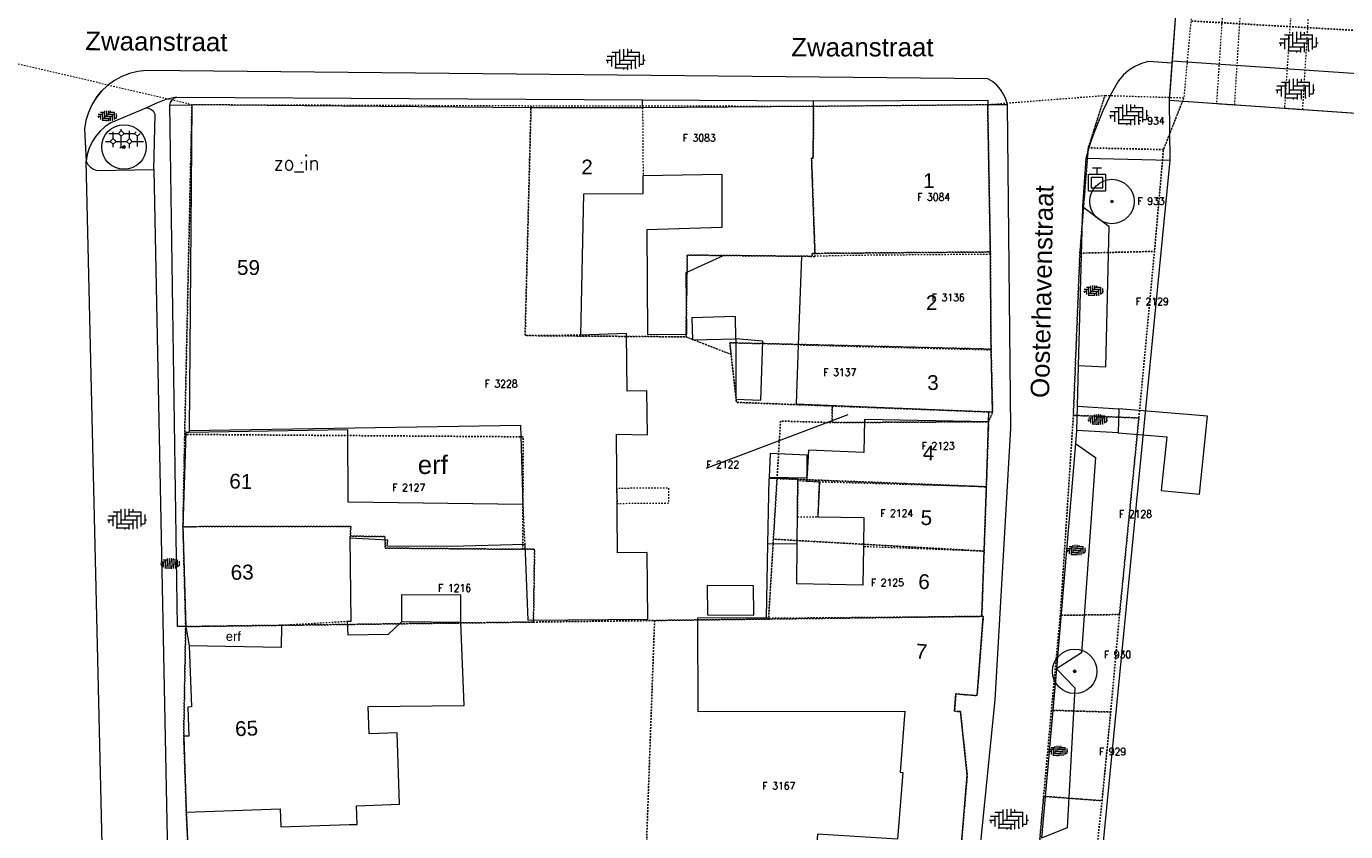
# Model space of a CAD drawing. Header units: metres. Extents: x 148648 to 148948, y 523974 to 524405.
# Tile 3 of 24: x 148742 to 148831, y 524011 to 524065. Entities that reach past the tile are written whole.
import ezdxf
from ezdxf.enums import TextEntityAlignment as Align

# ---------------------------------------------------------------- set-up
doc = ezdxf.new("R2010")
doc.units = ezdxf.units.M
doc.header["$LTSCALE"] = 0.001
doc.header["$MEASUREMENT"] = 0
doc.linetypes.add('DGN Style 2', pattern=[9.752608, 5.851565, -3.901043])
doc.linetypes.add('DGN Style 3', pattern=[13.653651, 9.752608, -3.901043])
for name, color, linetype, lineweight in [('B-WE-GK-BESCHOEIING-G', 154, 'Continuous', 13), ('B-WE-GR-BOOM-S-1000', 102, 'Continuous', 0), ('B-WE-IE-MEUBILAIR_WEGMEUBILAIR-S-1000', 7, 'Continuous', 13), ('B-WE-KW-KUNSTWERK_PIJLER-GV', 20, 'DGN Style 3', 0), ('B-WE-KW-KUNSTWERK_STEIGER-GV', 37, 'Continuous', 0), ('B-WE-OG-TOPOGRAFIE-A-1000', 7, 'Continuous', 0), ('B-WE-OG-TOPOGRAFIE-SV', 252, 'Continuous', 0), ('B-WE-OG-TOPOGRAFIE_BEBOUWING_GEBOUW-GV', 1, 'Continuous', 13), ('B-WE-OG-TOPOGRAFIE_BEBOUWING_LUIFEL-GV', 20, 'DGN Style 2', 0), ('B-WE-OG-TOPOGRAFIE_BEBOUWING_OVERIG-GV', 41, 'Continuous', 0), ('B-WE-OG-TOPOGRAFIE_BEBOUWING_TRAP-GV', 15, 'DGN Style 2', 0), ('B-WE-OG-TOPOGRAFIE_BEBOUWING_TUSSENMUUR-GV', 1, 'DGN Style 2', 0), ('B-WE-OG-TOPOGRAFIE_HUISNUMMER-A-1000', 7, 'Continuous', 0), ('B-WE-OG-TOPOGRAFIE_STRAATNAAM-A-1000', 7, 'Continuous', 0), ('B-WE-VH-VERHARDING_SIERBESTRATING-SV', 252, 'Continuous', 0), ('B-WE-VH-VERHARDING_STRAATBAKSTEEN-GV', 252, 'Continuous', 0), ('B-WE-VH-VERHARDING_STRAATBAKSTEEN-SV', 252, 'Continuous', 0), ('B-WE-VH-VERHARDING_TEGEL-GV', 7, 'Continuous', 0), ('B-WE-WH-KUNSTWERK_BRUG-GV', 20, 'Continuous', 0), ('BRK_BIJPIJLING_274', 7, 'Continuous', 0), ('BRK_NUMMER_274', 7, 'Continuous', 0), ('BRK_PERCEEL_274', 4, 'Continuous', 0), ('plangrens de Moestuin', 6, 'Continuous', 30)]:
    doc.layers.add(name, color=color, linetype=linetype, lineweight=lineweight)
doc.styles.add('IMGEO_Nummeraanduiding_Huisnummer', font='Arial.ttf', dxfattribs={"height": 3.4})
doc.styles.add('IMGEO_OpenbareRuimte_Weg', font='Arial.ttf', dxfattribs={"height": 4.2})
doc.styles.add('Style-Arial', font='Arial.ttf')
doc.styles.add('Style-STANDARD', font='STANDARD.shx')

# ---------------------------------------------------------------- blocks, each defined once
blk = doc.blocks.new('IMGeo-AAP')
at = {"layer": 'B-WE-IE-MEUBILAIR_WEGMEUBILAIR-S-1000'}
for p, q in [((-0.062, 0.2), (0.062, 0.2)), ((0, 0.114), (0, 0.2)), ((-0.114, -0.114), (-0.114, 0.114)), ((-0.114, 0.114), (0.114, 0.114)), ((-0.074, -0.074), (-0.074, 0.074)), ((-0.074, 0.074), (0.074, 0.074)), ((0.074, 0.074), (0.074, -0.074)), ((0.114, 0.114), (0.114, -0.114)), ((0.114, -0.114), (-0.114, -0.114)), ((0.074, -0.074), (-0.074, -0.074))]:
    blk.add_line(p, q, dxfattribs=at)
blk = doc.blocks.new('*U3')
at = {"layer": 'B-WE-GR-BOOM-S-1000', "ltscale": 0.1}
h = blk.add_hatch(color=102, dxfattribs=at)
edge = h.paths.add_edge_path()
edge.add_arc((0, 0), 0.15, 0, 360)
at = {"layer": 'B-WE-GR-BOOM-S-1000', "ltscale": 0.1, "flags": 128}
blk.add_lwpolyline([(0.15, 0, 1), (-0.15, 0, 1)], format="xyb", close=True, dxfattribs=at)
blk = doc.blocks.new('IMGeo-Boom')
at = {"layer": 'B-WE-GR-BOOM-S-1000'}
blk.add_circle((0, 0), 0.3, dxfattribs=at)
at = {"layer": 'B-WE-GR-BOOM-S-1000', "ltscale": 0.1}
blk.add_circle((0, 0), 0.015, dxfattribs=at)
at = {"layer": 'B-WE-GR-BOOM-S-1000', "ltscale": 0.1, "xscale": 0.1, "yscale": 0.1, "zscale": 0.1}
blk.add_blockref('*U3', (0, 0), dxfattribs=at)
blk = doc.blocks.new('IMGeo-Erf')
at = {"layer": 'B-WE-OG-TOPOGRAFIE-SV', "style": 'Style-Arial'}
blk.add_text('erf', height=0.25, dxfattribs=at).set_placement((-0.027, 0), align=Align.MIDDLE_CENTER)
blk = doc.blocks.new('IMGeo-Sierbestrating')
at = {"layer": 'B-WE-VH-VERHARDING_SIERBESTRATING-SV'}
for p, q in [((-0.171, 0.068), (-0.065, 0.068)), ((-0.156, -0.023), (-0.124, 0.009)), ((-0.124, 0.009), (-0.124, 0.087)), ((-0.124, 0.009), (-0.091, -0.023)), ((-0.065, 0.068), (-0.033, 0.1)), ((-0.065, 0.068), (-0.033, 0.036)), ((-0.033, 0.1), (-0.033, 0.114)), ((-0.033, 0.1), (0, 0.068)), ((-0.033, 0.036), (0, 0.068)), ((-0.033, -0.082), (-0.033, 0.036)), ((0, 0.068), (0.118, 0.068)), ((0.026, -0.023), (0.059, 0.009)), ((0.059, 0.009), (0.059, 0.097)), ((0.059, 0.009), (0.091, -0.023)), ((0.118, 0.068), (0.134, 0.084)), ((0.118, 0.068), (0.15, 0.036)), ((0.15, 0.036), (0.182, 0.068)), ((0.15, -0.08), (0.15, 0.036)), ((-0.211, -0.023), (-0.156, -0.023)), ((-0.156, -0.023), (-0.124, -0.055)), ((-0.124, -0.055), (-0.091, -0.023)), ((-0.124, -0.087), (-0.124, -0.055)), ((-0.091, -0.023), (0.026, -0.023)), ((-0.048, -0.098), (-0.033, -0.082)), ((-0.033, -0.082), (-0.015, -0.1)), ((0.026, -0.023), (0.059, -0.055)), ((0.059, -0.055), (0.091, -0.023)), ((0.059, -0.097), (0.059, -0.055)), ((0.091, -0.023), (0.217, -0.023))]:
    blk.add_line(p, q, dxfattribs=at)
blk = doc.blocks.new('IMGeo-Klinkers')
at = {"layer": 'B-WE-VH-VERHARDING_STRAATBAKSTEEN-SV'}
for p, q in [((-0.209, 0.037), (-0.115, 0.037)), ((-0.16, 0.037), (-0.16, -0.08)), ((-0.158, 0.081), (-0.071, 0.081)), ((-0.115, 0.081), (-0.115, -0.097)), ((-0.071, 0.111), (-0.071, -0.053)), ((-0.026, 0.116), (-0.026, -0.008)), ((-0.026, 0.037), (0.153, 0.037)), ((0.019, 0.117), (0.019, 0.037)), ((0.019, 0.081), (0.158, 0.081)), ((0.063, 0.112), (0.063, 0.081)), ((0.108, 0.037), (0.108, -0.102)), ((0.153, 0.081), (0.153, -0.084)), ((0.198, 0.052), (0.198, -0.053)), ((-0.219, -0.008), (-0.16, -0.008)), ((-0.205, -0.008), (-0.205, -0.043)), ((-0.122, -0.097), (0.019, -0.097)), ((-0.115, -0.053), (0.063, -0.053)), ((-0.071, -0.008), (0.108, -0.008)), ((-0.026, -0.097), (-0.026, -0.116)), ((0.019, -0.053), (0.019, -0.117)), ((0.063, -0.008), (0.063, -0.112)), ((0.108, -0.097), (0.122, -0.097)), ((0.153, -0.053), (0.196, -0.053)), ((0.198, -0.008), (0.219, -0.008))]:
    blk.add_line(p, q, dxfattribs=at)

msp = doc.modelspace()

# ---------------------------------------------------------------- linework, layer by layer
at = {"layer": 'B-WE-GK-BESCHOEIING-G', "flags": 128}
msp.add_lwpolyline([(148818.786, 524056.242), (148813.423, 524001.508), (148810.918, 523974.233)], dxfattribs=at)
at = {"layer": 'B-WE-IE-MEUBILAIR_WEGMEUBILAIR-S-1000'}
msp.add_point((148760.149, 524056.073), dxfattribs=at)
at = {"layer": 'B-WE-KW-KUNSTWERK_PIJLER-GV', "flags": 128}
for points in [[(148823.555, 524066.361), (148822.351, 524066.445), (148821.928, 524060.083), (148823.16, 524059.998), (148823.555, 524066.361)], [(148826.944, 524066.125), (148826.521, 524059.766), (148827.754, 524059.681), (148828.149, 524066.042), (148826.944, 524066.125)]]:
    msp.add_lwpolyline(points, dxfattribs=at)
at = {"layer": 'B-WE-KW-KUNSTWERK_STEIGER-GV', "flags": 128}
msp.add_lwpolyline([(148821.314, 524038.975), (148815.335, 524039.466), (148815.281, 524037.85), (148818.588, 524037.593), (148818.202, 524033.971), (148820.783, 524033.715), (148821.314, 524038.975)], dxfattribs=at)
at = {"layer": 'B-WE-OG-TOPOGRAFIE_BEBOUWING_GEBOUW-GV', "flags": 128}
for points in [[(148752.745, 524059.992), (148752.556, 524038.003)], [(148775.638, 524059.795), (148752.745, 524059.992)], [(148783.176, 524059.799), (148775.638, 524059.795)], [(148794.72, 524059.884), (148783.176, 524059.799)], [(148806.481, 524059.99), (148794.72, 524059.884)], [(148806.66, 524049.903), (148806.481, 524059.99)], [(148783.21, 524055.218), (148788.519, 524055.306), (148788.531, 524051.722), (148783.474, 524051.557), (148783.5, 524044.499), (148786.164, 524044.504), (148786.111, 524048.685), (148788.676, 524049.837), (148793.904, 524049.768)], [(148778.997, 524044.443), (148779.207, 524053.99), (148783.208, 524054.017), (148783.21, 524055.218)], [(148793.904, 524049.768), (148793.689, 524043.766)], [(148806.707, 524043.435), (148806.66, 524049.903)], [(148775.219, 524030.347), (148775.422, 524025.206), (148783.527, 524025.266), (148783.477, 524029.778), (148781.478, 524029.76), (148781.412, 524037.76), (148783.498, 524037.726), (148783.473, 524040.681), (148782.144, 524040.662), (148782.088, 524044.553), (148778.997, 524044.443)], [(148789.481, 524044.196), (148789.465, 524040.127), (148791.164, 524040.069), (148791.3, 524044.037)], [(148791.3, 524044.037), (148789.481, 524044.196)], [(148793.689, 524043.766), (148793.547, 524039.803), (148806.551, 524039.266)], [(148806.551, 524039.266), (148806.811, 524039.255), (148806.707, 524043.435)], [(148752.556, 524038.003), (148774.933, 524038.372), (148775.09, 524033.026)], [(148806.545, 524038.606), (148798.165, 524038.761), (148798.12, 524036.524), (148794.388, 524036.679), (148794.281, 524035.11)], [(148806.39, 524034.228), (148806.545, 524038.606)], [(148752.558, 524037.878), (148752.331, 524037.874), (148752.139, 524031.518)], [(148775.09, 524033.026), (148763.292, 524033.184), (148763.275, 524038.054), (148752.558, 524037.878)], [(148794.26, 524034.811), (148794.245, 524034.587), (148795.114, 524034.553)], [(148794.281, 524035.11), (148794.26, 524034.811)], [(148795.114, 524034.553), (148795.021, 524032.173), (148798.118, 524032.142), (148798.085, 524030.165)], [(148806.238, 524029.866), (148806.39, 524034.228)], [(148752.139, 524031.518), (148752.323, 524024.78)], [(148763.253, 524025.136), (148763.496, 524025.145), (148763.431, 524030.773)], [(148763.431, 524030.773), (148765.959, 524030.623), (148765.917, 524030.216), (148770.247, 524030.209), (148775.219, 524030.347)], [(148791.616, 524030.357), (148791.518, 524025.356)], [(148793.623, 524030.328), (148791.616, 524030.357)], [(148798.085, 524030.165), (148798.044, 524027.58), (148793.602, 524027.667), (148793.623, 524030.328)], [(148806.083, 524025.469), (148806.238, 524029.866)], [(148752.366, 524012.256), (148758.707, 524012.474), (148758.748, 524011.266), (148763.366, 524011.409), (148763.911, 524011.411), (148763.867, 524012.682), (148766.766, 524012.782), (148766.6, 524017.602), (148764.715, 524017.537), (148764.651, 524019.378), (148771.135, 524019.445), (148770.893, 524025.062)], [(148766.891, 524025.092), (148765.989, 524024.248), (148763.304, 524024.192), (148763.253, 524025.136)], [(148770.893, 524025.062), (148766.891, 524025.092)], [(148791.518, 524025.356), (148786.88, 524025.342), (148786.905, 524019.036), (148800.89, 524019.071), (148800.568, 524014.951), (148800.753, 524014.937), (148800.401, 524010.429), (148794.986, 524010.769), (148794.665, 524006.8)], [(148804.388, 524006.274), (148805.102, 524014.768), (148804.642, 524019.035), (148804.241, 524019.066), (148804.331, 524020.23), (148805.77, 524020.119), (148806.183, 524025.466), (148806.083, 524025.469)], [(148752.323, 524024.78), (148758.789, 524024.876)], [(148758.789, 524024.876), (148758.78, 524023.365), (148752.556, 524023.471)], [(148752.556, 524023.471), (148752.719, 524019.348), (148752.467, 524019.34), (148752.534, 524017.387), (148752.189, 524017.376), (148752.366, 524012.256)]]:
    msp.add_lwpolyline(points, dxfattribs=at)
at = {"layer": 'B-WE-OG-TOPOGRAFIE_BEBOUWING_LUIFEL-GV', "flags": 128}
msp.add_lwpolyline([(148793.638, 524032.187), (148795.021, 524032.173), (148795.114, 524034.553), (148793.657, 524034.61), (148793.638, 524032.187)], dxfattribs=at)
at = {"layer": 'B-WE-OG-TOPOGRAFIE_BEBOUWING_OVERIG-GV', "flags": 128}
for points in [[(148789.481, 524044.196), (148789.445, 524045.696), (148786.505, 524045.625)], [(148786.505, 524045.625), (148786.541, 524044.126), (148789.481, 524044.196)], [(148794.281, 524035.11), (148794.296, 524036.336), (148791.794, 524036.463), (148791.716, 524034.87), (148794.26, 524034.811)], [(148794.26, 524034.811), (148794.277, 524034.811), (148794.281, 524035.11)], [(148793.623, 524030.328), (148793.658, 524034.74), (148791.703, 524034.769), (148791.616, 524030.357)], [(148770.893, 524025.062), (148770.907, 524026.897), (148766.905, 524026.927), (148766.891, 524025.092)], [(148787.553, 524025.574), (148790.678, 524025.547), (148790.663, 524027.527), (148787.538, 524027.554), (148787.553, 524025.574)]]:
    msp.add_lwpolyline(points, dxfattribs=at)
at = {"layer": 'B-WE-OG-TOPOGRAFIE_BEBOUWING_TRAP-GV', "flags": 128}
msp.add_lwpolyline([(148781.442, 524034.1), (148781.451, 524033.09), (148784.95, 524033.118), (148784.942, 524034.129), (148781.442, 524034.1)], dxfattribs=at)
at = {"layer": 'B-WE-OG-TOPOGRAFIE_BEBOUWING_TUSSENMUUR-GV', "flags": 128}
for points in [[(148778.997, 524044.443), (148775.244, 524044.418), (148775.638, 524059.795)], [(148783.176, 524059.799), (148783.21, 524055.218)], [(148794.826, 524049.767), (148794.589, 524056.4), (148794.699, 524056.404), (148794.72, 524059.884)], [(148793.904, 524049.768), (148794.826, 524049.767)], [(148806.66, 524049.903), (148797.247, 524049.826), (148794.826, 524049.767)], [(148806.707, 524043.435), (148793.689, 524043.766)], [(148795.114, 524034.553), (148806.39, 524034.228)], [(148775.09, 524033.026), (148775.219, 524030.347)], [(148763.431, 524030.773), (148763.473, 524031.538), (148752.139, 524031.518)], [(148806.238, 524029.866), (148798.085, 524030.165)], [(148758.789, 524024.876), (148763.253, 524025.136)], [(148791.518, 524025.356), (148806.083, 524025.469)]]:
    msp.add_lwpolyline(points, dxfattribs=at)
at = {"layer": 'B-WE-VH-VERHARDING_STRAATBAKSTEEN-GV', "flags": 128}
for points in [[(148819.154, 524066.118), (148818.918, 524062.803)], [(148819.154, 524066.118), (148818.928, 524062.949)], [(148818.918, 524062.803), (148817.35, 524062.915), (148816.871, 524062.788), (148816.417, 524062.588), (148816, 524062.321), (148815.629, 524061.992), (148815.314, 524061.609), (148814.761, 524060.614), (148814.262, 524059.59), (148813.82, 524058.541), (148813.434, 524057.47), (148813.106, 524056.38)], [(148818.928, 524062.949), (148818.778, 524060.852), (148818.739, 524060.303)], [(148818.918, 524062.803), (148818.739, 524060.303), (148818.786, 524056.242)], [(148835.781, 524061.785), (148818.928, 524062.949)], [(148807.814, 524060.002), (148807.712, 524060.368), (148807.557, 524060.714), (148807.35, 524061.033), (148807.098, 524061.317), (148806.806, 524061.56), (148806.481, 524061.756), (148749.646, 524062.315), (148749.083, 524062.252), (148748.532, 524062.116), (148748.004, 524061.911), (148747.507, 524061.638), (148747.049, 524061.304)], [(148746.282, 524060.473), (148746.638, 524060.913), (148747.049, 524061.304)], [(148747.049, 524061.304), (148746.638, 524060.913), (148746.282, 524060.473)], [(148746.282, 524060.473), (148745.985, 524059.99), (148745.753, 524059.472), (148745.59, 524058.929), (148745.499, 524058.37), (148745.609, 524056.182)], [(148749.633, 524059.763), (148747.278, 524058.776), (148746.896, 524058.523), (148746.552, 524058.221), (148746.254, 524057.873), (148746.006, 524057.488), (148745.814, 524057.073), (148745.68, 524056.634), (148745.609, 524056.182)], [(148751.71, 524060.521), (148750.992, 524060.343), (148750.297, 524060.09), (148749.633, 524059.763)], [(148750.166, 524055.635), (148750.263, 524059.335), (148750.171, 524059.518), (148750.023, 524059.66), (148749.837, 524059.745), (148749.633, 524059.763)], [(148751.252, 524059.962), (148751.301, 524060.146), (148751.4, 524060.308), (148751.54, 524060.437), (148751.71, 524060.521)], [(148751.71, 524060.521), (148783.179, 524060.331)], [(148794.72, 524059.884), (148794.722, 524060.261)], [(148794.722, 524060.261), (148806.48, 524060.298), (148806.481, 524059.99)], [(148803.176, 523982.048), (148806.975, 524019.842), (148808.032, 524038.138), (148807.814, 524060.002)], [(148807.814, 524060.002), (148806.481, 524059.99)], [(148818.739, 524060.303), (148835.604, 524059.14)], [(148746.765, 524006.226), (148745.609, 524056.182)], [(148745.609, 524056.182), (148745.726, 524055.964), (148745.891, 524055.781), (148746.095, 524055.642), (148746.327, 524055.557), (148750.166, 524055.635)], [(148813.106, 524056.38), (148812.882, 524053.122)], [(148818.786, 524056.242), (148813.106, 524056.38)], [(148750.166, 524055.635), (148751.122, 524008.237)], [(148812.882, 524053.122), (148814.669, 524051.801), (148814.438, 524042.279), (148812.598, 524042.368)], [(148812.882, 524053.122), (148812.598, 524042.368)], [(148812.598, 524042.368), (148812.53, 524039.653)], [(148812.53, 524039.653), (148815.335, 524039.466), (148815.281, 524037.85), (148812.483, 524038.013)], [(148812.53, 524039.653), (148812.483, 524038.013)], [(148812.483, 524038.013), (148812.409, 524037.126)], [(148812.409, 524037.126), (148813.768, 524036.179), (148812.804, 524023.005), (148811.136, 524021.922)], [(148812.409, 524037.126), (148811.136, 524021.922)], [(148752.323, 524024.78), (148752.556, 524023.471)], [(148811.136, 524021.922), (148812.369, 524020.643), (148811.856, 524011.192), (148810.107, 524010.497)], [(148811.136, 524021.922), (148810.107, 524010.497)], [(148752.366, 524012.256), (148752.93, 524000.019)]]:
    msp.add_lwpolyline(points, dxfattribs=at)
at = {"layer": 'B-WE-VH-VERHARDING_TEGEL-GV', "flags": 128}
for points in [[(148751.252, 524059.962), (148752.745, 524059.992)], [(148752.323, 524024.78), (148751.774, 524024.772), (148751.252, 524059.962)], [(148783.176, 524059.799), (148783.179, 524060.331)], [(148783.179, 524060.331), (148794.722, 524060.261)], [(148806.545, 524038.606), (148806.551, 524039.266)], [(148752.556, 524038.003), (148752.558, 524037.878)]]:
    msp.add_lwpolyline(points, dxfattribs=at)
at = {"layer": 'B-WE-WH-KUNSTWERK_BRUG-GV', "flags": 128}
for points in [[(148819.154, 524066.118), (148818.928, 524062.949)], [(148818.928, 524062.949), (148818.918, 524062.803), (148818.739, 524060.303)], [(148818.739, 524060.303), (148836.835, 524059.055)]]:
    msp.add_lwpolyline(points, dxfattribs=at)
at = {"layer": 'BRK_BIJPIJLING_274', "color": 7, "linetype": 'Continuous', "lineweight": 0, "flags": 128}
msp.add_lwpolyline([(148787.476, 524035.465), (148797.057, 524039.102)], dxfattribs=at)
at = {"layer": 'BRK_PERCEEL_274', "linetype": 'DGN Style 2', "lineweight": 0, "flags": 128}
for points in [[(148861.544, 524063.085), (148854.13, 524114.31), (148847.296, 524172.598), (148843.046, 524196.489), (148842.541, 524196.331), (148835.667, 524218.351), (148836.632, 524218.652), (148836.369, 524219.377), (148812.214, 524283.761), (148776.982, 524335.095), (148773.447, 524334.557), (148766.696, 524333.014), (148765.131, 524331.232), (148762.901, 524328.325), (148768.855, 524311.469), (148792.085, 524246.385), (148794.788, 524239.723), (148815.753, 524192.43), (148820.913, 524177.227), (148825.646, 524162.155), (148829.179, 524143.084), (148825.584, 524111.191), (148825.225, 524108.075), (148823.263, 524091.746), (148820.201, 524065.652), (148837.305, 524064.679), (148837.244, 524063.798), (148861.477, 524062.306)], [(148752.745, 524059.992), (148752.257, 524037.747), (148775.12, 524037.584), (148775.082, 524029.992), (148775.882, 524030.002), (148775.811, 524025.081), (148783.985, 524025.186), (148791.684, 524025.284), (148792.01, 524030.674), (148792.257, 524034.767), (148792.492, 524038.65), (148795.972, 524038.542), (148795.981, 524039.664), (148789.523, 524039.908), (148789.152, 524043.148), (148786.109, 524044.33), (148775.244, 524044.418), (148775.645, 524059.913)], [(148775.645, 524059.913), (148775.244, 524044.418), (148786.109, 524044.33), (148786.196, 524049.849), (148794.625, 524049.765), (148794.619, 524049.963), (148794.819, 524049.965), (148794.589, 524056.4), (148794.699, 524056.404), (148794.721, 524059.884)], [(148806.659, 524050.062), (148806.481, 524059.99), (148794.721, 524059.884), (148794.699, 524056.404), (148794.589, 524056.4), (148794.819, 524049.965)], [(148819.721, 524060.447), (148814.396, 524060.608), (148813.27, 524057.089), (148818.348, 524056.97)], [(148818.348, 524056.97), (148813.27, 524057.089), (148812.705, 524049.981), (148817.742, 524050.1)], [(148786.109, 524044.33), (148789.152, 524043.148), (148789.062, 524043.932), (148806.711, 524043.501), (148806.703, 524043.857), (148806.659, 524050.062), (148794.819, 524049.965), (148794.619, 524049.963), (148794.625, 524049.765), (148786.196, 524049.849)], [(148812.705, 524049.981), (148812.266, 524039.033), (148816.687, 524038.854), (148817.742, 524050.1)], [(148795.981, 524039.664), (148806.811, 524039.255), (148806.711, 524043.501), (148789.062, 524043.932), (148789.152, 524043.148), (148789.523, 524039.908)], [(148806.545, 524038.606), (148806.811, 524039.255), (148795.981, 524039.664), (148795.972, 524038.542)], [(148792.257, 524034.767), (148806.391, 524034.214), (148806.545, 524038.606), (148795.972, 524038.542), (148792.492, 524038.65)], [(148816.687, 524038.854), (148812.266, 524039.033), (148811.383, 524025.537), (148815.382, 524025.588)], [(148775.082, 524029.992), (148775.12, 524037.584), (148752.257, 524037.747), (148752.139, 524031.518), (148763.473, 524031.538), (148763.443, 524030.879), (148765.778, 524030.849), (148765.808, 524030.071)], [(148792.257, 524034.767), (148792.01, 524030.674), (148806.238, 524029.866), (148806.391, 524034.214)], [(148775.811, 524025.081), (148775.882, 524030.002), (148775.082, 524029.992), (148765.808, 524030.071), (148765.778, 524030.849), (148763.443, 524030.879), (148763.473, 524031.538), (148752.139, 524031.518), (148752.323, 524024.78)], [(148806.238, 524029.866), (148792.01, 524030.674), (148791.684, 524025.284), (148806.083, 524025.469)], [(148765.96, 523999.37), (148780.312, 523999.793), (148783.072, 523999.803), (148783.985, 524025.186), (148775.811, 524025.081), (148752.323, 524024.78), (148752.189, 524017.376), (148752.366, 524012.256), (148752.93, 524000.031), (148763.996, 523999.596), (148765.961, 523999.62)], [(148806.183, 524025.466), (148806.083, 524025.469), (148791.684, 524025.284), (148783.985, 524025.186), (148783.072, 523999.803), (148788.5, 524000.201), (148789.031, 524006.007), (148794.908, 524006.192), (148794.974, 524006.762), (148796.518, 524006.7), (148804.386, 524006.274), (148805.102, 524014.768), (148804.642, 524019.035), (148804.241, 524019.066), (148804.331, 524020.23), (148805.77, 524020.119)], [(148815.382, 524025.588), (148811.383, 524025.537), (148810.784, 524019.125), (148814.787, 524019.006)], [(148814.787, 524019.006), (148810.784, 524019.125), (148810.258, 524013.318), (148814.202, 524013.019)], [(148814.202, 524013.019), (148810.258, 524013.318), (148809.601, 524005.969), (148813.425, 524005.789)]]:
    msp.add_lwpolyline(points, close=True, dxfattribs=at)
at = {"layer": 'plangrens de Moestuin', "linetype": 'DGN Style 2', "lineweight": 0, "flags": 128}
for points in [[(148810.115, 523974.233), (148866.845, 523974.233), (148877.292, 524034.384), (148879.409, 524057.333), (148879.893, 524061.543), (148861.544, 524063.085), (148861.477, 524062.306), (148837.244, 524063.798), (148837.305, 524064.679), (148820.201, 524065.652), (148819.721, 524060.447), (148818.348, 524056.97), (148817.742, 524050.1), (148816.687, 524038.854), (148815.382, 524025.588), (148814.787, 524019.006), (148814.202, 524013.019), (148813.425, 524005.789), (148812.356, 523994.33), (148811.02, 523982.354), (148810.27, 523975.721)], [(148751.308, 523974.233), (148751.56, 523975.906), (148752.413, 523986.872), (148752.494, 523988.941), (148752.93, 524000.031), (148752.366, 524012.256), (148752.189, 524017.376), (148752.323, 524024.78), (148752.139, 524031.518), (148752.257, 524037.747), (148752.745, 524059.992), (148736.191, 524063.88), (148736.636, 524045.614), (148736.857, 524041.65), (148736.92, 524040.522), (148736.963, 524035.042), (148737.314, 524029.954), (148737.638, 524029.357), (148737.726, 524023.641), (148738.465, 524011.363), (148738.471, 524005.313), (148737.91, 523998.506), (148737.998, 523992.969), (148738.318, 523992.173), (148738.252, 523982.401), (148738.186, 523975.511), (148738.256, 523974.233)], [(148806.65, 523974.233), (148806.817, 523975.712), (148807.414, 523982.284), (148808.537, 523994.73), (148809.601, 524005.969), (148810.258, 524013.318), (148810.784, 524019.125), (148811.383, 524025.537), (148812.266, 524039.033), (148812.705, 524049.981), (148813.27, 524057.089), (148814.396, 524060.608), (148806.481, 524059.99), (148806.659, 524050.062), (148806.703, 524043.857), (148806.711, 524043.501), (148806.811, 524039.255), (148806.545, 524038.606), (148806.391, 524034.214), (148806.238, 524029.866), (148806.083, 524025.469), (148806.183, 524025.466), (148805.77, 524020.119), (148804.331, 524020.23), (148804.241, 524019.066), (148804.642, 524019.035), (148805.102, 524014.768), (148804.386, 524006.274), (148803.314, 523995.191), (148802.02, 523982.38), (148801.27, 523975.72), (148801.115, 523974.233)]]:
    msp.add_lwpolyline(points, close=True, dxfattribs=at)

# ---------------------------------------------------------------- block references
at = {"layer": 'B-WE-GR-BOOM-S-1000', "xscale": 5, "yscale": 5, "zscale": 10}
for p in [(148748.16, 524057.15), (148814.87, 524053.47), (148812.36, 524021.75)]:
    msp.add_blockref('IMGeo-Boom', p, dxfattribs=at)
at = {"layer": 'B-WE-IE-MEUBILAIR_WEGMEUBILAIR-S-1000', "xscale": 5, "yscale": 5, "zscale": 10}
msp.add_blockref('IMGeo-AAP', (148813.864, 524054.734), dxfattribs=at)
at = {"layer": 'B-WE-OG-TOPOGRAFIE-SV', "zscale": 10}
for p, xscale, yscale in [((148769.147, 524035.699), 5, 5), ((148755.612, 524024.12), 2.5, 2.5)]:
    msp.add_blockref('IMGeo-Erf', p, dxfattribs=dict(at, xscale=xscale, yscale=yscale))
at = {"layer": 'B-WE-VH-VERHARDING_SIERBESTRATING-SV', "xscale": 6, "yscale": 6, "zscale": 10}
msp.add_blockref('IMGeo-Sierbestrating', (148748.168, 524057.66), dxfattribs=at)
at = {"layer": 'B-WE-VH-VERHARDING_STRAATBAKSTEEN-SV', "zscale": 10}
for p, xscale, yscale in [((148827.482, 524064.225), 6, 6), ((148782.038, 524063.065), 6, 6), ((148827.262, 524061.045), 6, 6), ((148816.012, 524059.319), 6, 6), ((148747.046, 524059.248), 3, 3), ((148813.633, 524047.442), 3, 3), ((148813.908, 524038.752), 3, 3), ((148748.366, 524032.032), 6, 6), ((148812.452, 524029.936), 3, 3), ((148751.282, 524029.034), 3, 3), ((148811.238, 524016.381), 3, 3), ((148807.919, 524011.764), 6, 6)]:
    msp.add_blockref('IMGeo-Klinkers', p, dxfattribs=dict(at, xscale=xscale, yscale=yscale))

# ---------------------------------------------------------------- texts
at = {"layer": 'B-WE-OG-TOPOGRAFIE-A-1000', "style": 'Style-STANDARD'}
msp.add_text('zo_in', height=1, dxfattribs=at).set_placement((148759.816, 524056.073), align=Align.MIDDLE_CENTER)
at = {"layer": 'B-WE-OG-TOPOGRAFIE_HUISNUMMER-A-1000', "color": 7, "style": 'IMGEO_Nummeraanduiding_Huisnummer'}
msp.add_text('2', height=1, dxfattribs=at).set_placement((148779.427, 524055.797), align=Align.MIDDLE_CENTER)
for s, rotation, p in [('1', 1, (148802.498, 524054.875)), ('59', 359.5, (148756.563, 524049.014)), ('2', 0.4, (148802.702, 524046.64)), ('3', 1.4, (148802.783, 524041.247)), ('4', 358, (148802.489, 524036.498)), ('61', 358.3, (148756.048, 524034.58)), ('5', 358, (148802.342, 524032.128)), ('63', 1.6, (148756.136, 524028.444)), ('6', 358, (148802.186, 524027.807)), ('7', 355.6, (148802.011, 524023.099)), ('65', 2, (148756.435, 524017.903))]:
    msp.add_text(s, height=1, rotation=rotation, dxfattribs=at).set_placement(p, align=Align.MIDDLE_CENTER)
at = {"layer": 'B-WE-OG-TOPOGRAFIE_STRAATNAAM-A-1000', "color": 7, "style": 'IMGEO_OpenbareRuimte_Weg'}
for s, rotation, p in [('Zwaanstraat', 359.54164, (148750.344, 524064.272)), ('Zwaanstraat', 0.0573, (148798.015, 524063.887)), ('Oosterhavenstraat', 88.79697, (148810.149, 524047.387))]:
    msp.add_text(s, height=1.25, rotation=rotation, dxfattribs=at).set_placement(p, align=Align.MIDDLE_CENTER)
at = {"layer": 'BRK_NUMMER_274', "color": 7, "linetype": 'Continuous', "lineweight": 0, "style": 'Style-STANDARD'}
for s, p in [('F 934', (148816.592, 524058.669)), ('F 3083', (148785.887, 524057.512)), ('F 3084', (148801.719, 524053.522)), ('F 933', (148816.593, 524053.247)), ('F 3136', (148802.699, 524046.746)), ('F 2129', (148816.479, 524046.471)), ('F 3137', (148795.379, 524041.689)), ('F 3228', (148772.511, 524040.92)), ('F 2123', (148802.022, 524036.724)), ('F 2122', (148787.476, 524035.465)), ('F 2127', (148766.273, 524033.916)), ('F 2124', (148799.225, 524032.179)), ('F 2128', (148815.348, 524032.126)), ('F 2125', (148798.595, 524027.493)), ('F 1216', (148769.37, 524027.132)), ('F 930', (148814.334, 524022.639)), ('F 929', (148813.995, 524016.088)), ('F 3167', (148791.267, 524013.773))]:
    msp.add_text(s, height=0.5, dxfattribs=at).set_placement(p)

doc.saveas('drawing.dxf')
